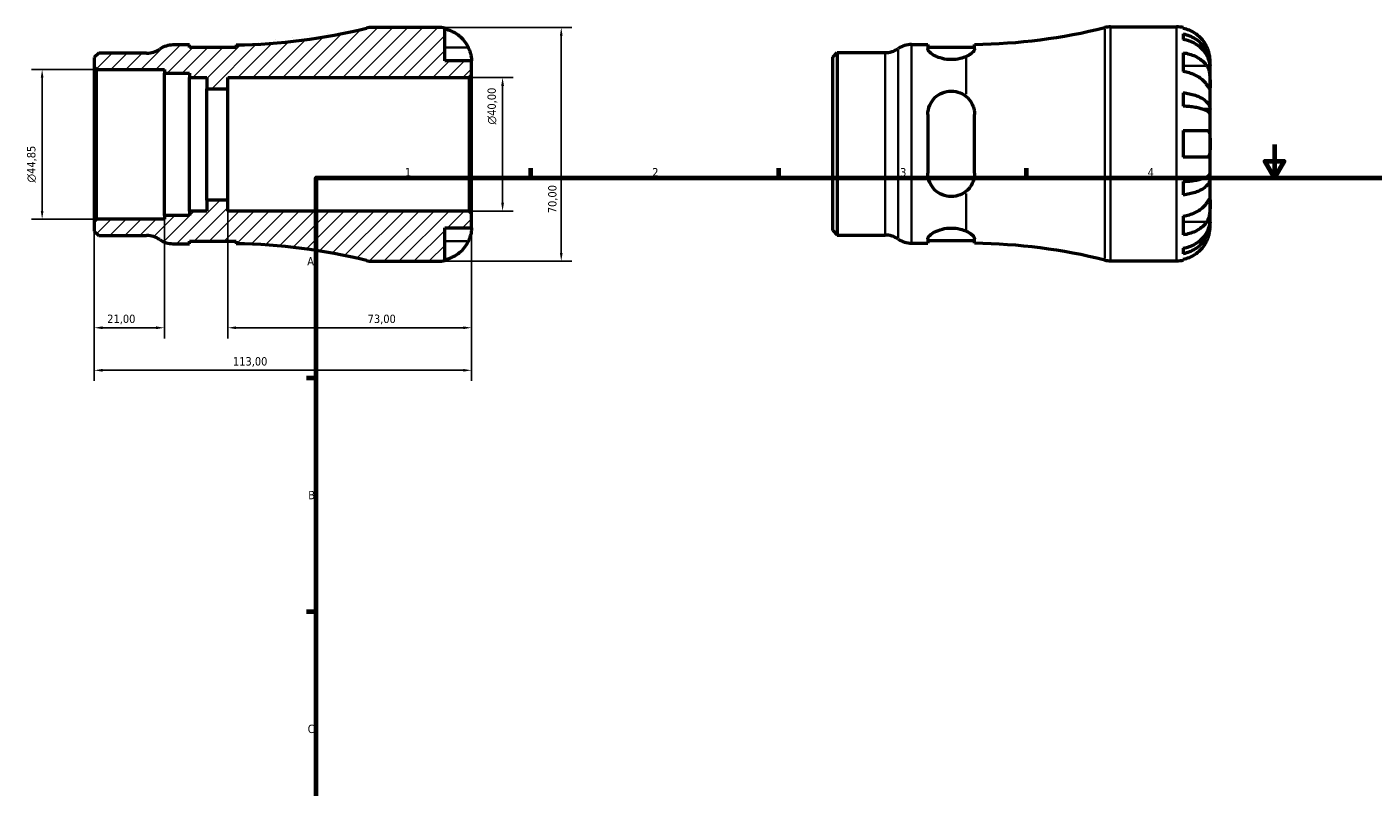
# Model space of a CAD drawing. Header units: millimetres. Extents: x -77 to 665, y 0 to 537.
# Tile 2 of 3: x -77 to 327, y 228 to 455. Entities that reach past the tile are written whole.
import ezdxf

# ---------------------------------------------------------------- set-up
doc = ezdxf.new("R2010")
doc.units = ezdxf.units.MM
for name, color, linetype, lineweight in [('Border (ISO)', 7, 'Continuous', 70), ('Dimension (ISO)', 7, 'Continuous', 25), ('Hatch (ISO)', 7, 'Continuous', 18), ('Visible (ISO)', 7, 'Continuous', 50), ('Visible Narrow (ISO)', 7, 'Continuous', 35)]:
    doc.layers.add(name, color=color, linetype=linetype, lineweight=lineweight)
doc.styles.add('Note Text (ISO)', font='tahoma.ttf')
doc.dimstyles.new('Default (ISO)', dxfattribs={"dimtxt": 2.5, "dimasz": 2.5, "dimexe": 3.175, "dimexo": 0, "dimgap": 0.762, "dimtad": 1, "dimrnd": 1e-08, "dimzin": 0, "dimtxsty": 'Note Text (ISO)', "dimcen": 0.09, "dimdle": 10, "dimclrd": 256, "dimclre": 256, "dimclrt": 232, "dimazin": 0, "dimtfac": 1.40208, "dimtmove": 0, "dimatfit": 3, "dimfxl": 1, "dimtolj": 1, "dimtzin": 0, "dimlwd": -1, "dimlwe": -1, "dimarcsym": 0})

# ---------------------------------------------------------------- blocks, each defined once
blk = doc.blocks.new('Borders Default Border')
at = {"layer": 'Border (ISO)'}
for p, q in [((74.25, 410), (74.25, 412.9)), ((148.5, 410), (148.5, 412.9)), ((222.75, 410), (222.75, 412.9)), ((10, 350), (7.1, 350)), ((10, 280), (7.1, 280))]:
    blk.add_line(p, q, dxfattribs=at)
at = {"layer": 'Border (ISO)', "flags": 128}
for points in [[(297, 420), (297, 410), (294.11, 415), (299.89, 415), (297, 410)], [(10, 10), (10, 410), (584, 410), (584, 10), (10, 10)]]:
    blk.add_lwpolyline(points, dxfattribs=at)
at = {"layer": 'Border (ISO)', "color": 232, "true_color": 0xca0064, "char_height": 2.5, "attachment_point": 7, "style": 'Note Text (ISO)'}
for s, insert in [('1', (36.56, 410.4)), ('2', (110.62, 410.4)), ('3', (184.85, 410.35)), ('4', (259, 410.4)), ('A', (7.29, 383.75)), ('B', (7.59, 313.75)), ('C', (7.43, 243.71))]:
    blk.add_mtext(s, dxfattribs=dict(at, insert=insert))
blk = doc.blocks.new('*D7')
at = {"layer": 'Defpoints', "color": 0, "transparency": 16777216}
for p in [(46.5, 455), (46.5, 385), (83.37, 385)]:
    blk.add_point(p, dxfattribs=at)
at = {"layer": 'Dimension (ISO)', "transparency": 16777216}
for p, q in [((46.5, 455), (86.55, 455)), ((83.37, 452.5), (83.37, 387.5)), ((46.5, 385), (86.55, 385))]:
    blk.add_line(p, q, dxfattribs=at)
for points in [[(82.95, 452.5), (83.79, 452.5), (83.37, 455)], [(82.95, 387.5), (83.79, 387.5), (83.37, 385)]]:
    blk.add_solid(points, dxfattribs=at)
at = {"layer": 'Dimension (ISO)', "color": 232, "true_color": 0xca0064, "transparency": 16777216, "insert": (79.44, 399.38), "char_height": 2.5, "attachment_point": 1, "rotation": 90, "style": 'Note Text (ISO)'}
blk.add_mtext('\\A1;70,00', dxfattribs=at)
blk = doc.blocks.new('*D8')
at = {"layer": 'Defpoints', "color": 0, "transparency": 16777216}
for p in [(55.8, 440), (65.8, 440), (55.8, 400)]:
    blk.add_point(p, dxfattribs=at)
at = {"layer": 'Dimension (ISO)', "transparency": 16777216}
for p, q in [((55.8, 440), (68.97, 440)), ((65.8, 402.5), (65.8, 437.5)), ((55.8, 400), (68.97, 400))]:
    blk.add_line(p, q, dxfattribs=at)
for points in [[(65.38, 437.5), (66.22, 437.5), (65.8, 440)], [(65.38, 402.5), (66.22, 402.5), (65.8, 400)]]:
    blk.add_solid(points, dxfattribs=at)
at = {"layer": 'Dimension (ISO)', "color": 232, "true_color": 0xca0064, "transparency": 16777216, "insert": (61.28, 425.94), "char_height": 2.5, "attachment_point": 1, "rotation": 90, "style": 'Note Text (ISO)'}
blk.add_mtext('\\A1;\\fAIGDT|b0|i0;\\H2.5000;\\ln\\fTahoma|b0|i0;\\H2.5000;40,00', dxfattribs=at)
blk = doc.blocks.new('*D9')
at = {"layer": 'Defpoints', "color": 0, "transparency": 16777216}
for p in [(-56.5, 396.88), (-35.5, 398.7), (-56.5, 365.09)]:
    blk.add_point(p, dxfattribs=at)
at = {"layer": 'Dimension (ISO)', "transparency": 16777216}
for p, q in [((-56.5, 396.88), (-56.5, 361.91)), ((-35.5, 398.7), (-35.5, 361.91)), ((-38, 365.09), (-54, 365.09))]:
    blk.add_line(p, q, dxfattribs=at)
for points in [[(-54, 365.51), (-54, 364.67), (-56.5, 365.09)], [(-38, 365.51), (-38, 364.67), (-35.5, 365.09)]]:
    blk.add_solid(points, dxfattribs=at)
at = {"layer": 'Dimension (ISO)', "color": 232, "true_color": 0xca0064, "transparency": 16777216, "insert": (-52.61, 369.02), "char_height": 2.5, "attachment_point": 1, "style": 'Note Text (ISO)'}
blk.add_mtext('\\A1;21,00', dxfattribs=at)
blk = doc.blocks.new('*D10')
at = {"layer": 'Defpoints', "color": 0, "transparency": 16777216}
for p in [(-16.5, 403.33), (56.5, 399.3), (56.5, 365.09)]:
    blk.add_point(p, dxfattribs=at)
at = {"layer": 'Dimension (ISO)', "transparency": 16777216}
for p, q in [((-16.5, 403.33), (-16.5, 361.91)), ((56.5, 399.3), (56.5, 361.91)), ((-14, 365.09), (54, 365.09))]:
    blk.add_line(p, q, dxfattribs=at)
for points in [[(-14, 365.51), (-14, 364.67), (-16.5, 365.09)], [(54, 365.51), (54, 364.67), (56.5, 365.09)]]:
    blk.add_solid(points, dxfattribs=at)
at = {"layer": 'Dimension (ISO)', "color": 232, "true_color": 0xca0064, "transparency": 16777216, "insert": (25.38, 369.02), "char_height": 2.5, "attachment_point": 1, "style": 'Note Text (ISO)'}
blk.add_mtext('\\A1;73,00', dxfattribs=at)
blk = doc.blocks.new('*D11')
at = {"layer": 'Defpoints', "color": 0, "transparency": 16777216}
for p in [(56.5, 399.3), (-56.5, 396.88), (-56.5, 352.35)]:
    blk.add_point(p, dxfattribs=at)
at = {"layer": 'Dimension (ISO)', "transparency": 16777216}
for p, q in [((56.5, 399.3), (56.5, 349.18)), ((-56.5, 396.88), (-56.5, 349.18)), ((54, 352.35), (-54, 352.35))]:
    blk.add_line(p, q, dxfattribs=at)
for points in [[(-54, 352.77), (-54, 351.93), (-56.5, 352.35)], [(54, 352.77), (54, 351.93), (56.5, 352.35)]]:
    blk.add_solid(points, dxfattribs=at)
at = {"layer": 'Dimension (ISO)', "color": 232, "true_color": 0xca0064, "transparency": 16777216, "insert": (-14.96, 356.29), "char_height": 2.5, "attachment_point": 1, "style": 'Note Text (ISO)'}
blk.add_mtext('\\A1;113,00', dxfattribs=at)
blk = doc.blocks.new('*D12')
at = {"layer": 'Defpoints', "color": 0, "transparency": 16777216}
for p in [(-55.8, 442.42), (-72.1, 397.58), (-55.8, 397.58)]:
    blk.add_point(p, dxfattribs=at)
at = {"layer": 'Dimension (ISO)', "transparency": 16777216}
for p, q in [((-55.8, 442.42), (-75.27, 442.42)), ((-72.1, 439.92), (-72.1, 400.08)), ((-55.8, 397.58), (-75.27, 397.58))]:
    blk.add_line(p, q, dxfattribs=at)
for points in [[(-72.51, 439.92), (-71.68, 439.92), (-72.1, 442.42)], [(-72.51, 400.08), (-71.68, 400.08), (-72.1, 397.58)]]:
    blk.add_solid(points, dxfattribs=at)
at = {"layer": 'Dimension (ISO)', "color": 232, "true_color": 0xca0064, "transparency": 16777216, "insert": (-76.62, 408.56), "char_height": 2.5, "attachment_point": 1, "rotation": 90, "style": 'Note Text (ISO)'}
blk.add_mtext('\\A1;\\fAIGDT|b0|i0;\\H2.5000;\\ln\\fTahoma|b0|i0;\\H2.5000;44,85', dxfattribs=at)

msp = doc.modelspace()

# ---------------------------------------------------------------- hatches: boundary and pattern name
at = {"layer": 'Hatch (ISO)'}
h = msp.add_hatch(dxfattribs=at)
h.set_pattern_fill('ANSI31', color=256, scale=25.4, style=0)
h.set_pattern_definition([(45, (0, 0), (-2.245064, 2.245064), [])])
edge = h.paths.add_edge_path()
edge.add_line((-56.501, 443.123), (-55.801, 442.422))
edge.add_line((-55.801, 442.422), (-35.501, 442.422))
edge.add_line((-35.501, 442.422), (-35.501, 441.301))
edge.add_line((-35.501, 441.301), (-28.009, 441.301))
edge.add_line((-28.009, 441.301), (-28.009, 440))
edge.add_line((-28.009, 440), (-22.771, 440))
edge.add_line((-22.771, 440), (-22.771, 436.667))
edge.add_line((-22.771, 436.667), (-16.501, 436.667))
edge.add_line((-16.501, 436.667), (-16.501, 440))
edge.add_line((-16.501, 440), (55.799, 440))
edge.add_line((55.799, 440), (56.499, 440.7))
edge.add_line((56.499, 440.7), (56.499, 445))
edge.add_line((56.499, 445), (48.499, 445))
edge.add_line((48.499, 445), (48.499, 454.798))
edge.add_ellipse((46.499, 445), major_axis=(2, 9.798), ratio=1, start_angle=0, end_angle=11.53696)
edge.add_line((46.499, 455), (26.698, 455))
edge.add_ellipse((26.698, 448), major_axis=(0, 7), ratio=1, start_angle=0, end_angle=13.85834)
edge.add_ellipse((-16.501, 623.106), major_axis=(41.523, -168.31), ratio=1, start_angle=346.96543, end_angle=360, ccw=False)
edge.add_line((-14.009, 449.768), (-14.009, 448.95))
edge.add_line((-14.009, 448.95), (-28.009, 448.95))
edge.add_line((-28.009, 448.95), (-28.009, 449.75))
edge.add_line((-28.009, 449.75), (-32.909, 449.75))
edge.add_ellipse((-32.909, 442.75), major_axis=(0, 7), ratio=1, start_angle=0, end_angle=34.41151)
edge.add_ellipse((-40.821, 454.3), major_axis=(3.956, -5.775), ratio=1, start_angle=325.58849, end_angle=360, ccw=False)
edge.add_line((-40.821, 447.3), (-55.156, 447.3))
edge.add_line((-55.156, 447.3), (-56.501, 445.955))
edge.add_line((-56.501, 445.955), (-56.501, 443.122))
edge = h.paths.add_edge_path()
edge.add_line((-55.801, 397.577), (-56.501, 396.877))
edge.add_line((-56.501, 396.877), (-56.501, 394.045))
edge.add_line((-56.501, 394.045), (-55.156, 392.7))
edge.add_line((-55.156, 392.7), (-40.821, 392.7))
edge.add_ellipse((-40.821, 385.7), major_axis=(0, 7), ratio=1, start_angle=325.58849, end_angle=360, ccw=False)
edge.add_ellipse((-32.909, 397.25), major_axis=(-3.956, -5.775), ratio=1, start_angle=0, end_angle=34.41151)
edge.add_line((-32.909, 390.25), (-28.009, 390.25))
edge.add_line((-28.009, 390.25), (-28.009, 391.05))
edge.add_line((-28.009, 391.05), (-14.009, 391.05))
edge.add_line((-14.009, 391.05), (-14.009, 390.232))
edge.add_ellipse((-16.501, 216.894), major_axis=(2.492, 173.338), ratio=1, start_angle=346.96543, end_angle=360, ccw=False)
edge.add_ellipse((26.698, 392), major_axis=(-1.677, -6.796), ratio=1, start_angle=0, end_angle=13.85834)
edge.add_line((26.698, 385), (46.499, 385))
edge.add_ellipse((46.499, 395), major_axis=(0, -10), ratio=1, start_angle=0, end_angle=11.53696)
edge.add_line((48.499, 385.202), (48.499, 395))
edge.add_line((48.499, 395), (56.499, 395))
edge.add_line((56.499, 395), (56.499, 399.3))
edge.add_line((56.499, 399.3), (55.799, 400))
edge.add_line((55.799, 400), (-16.501, 400))
edge.add_line((-16.501, 400), (-16.501, 403.333))
edge.add_line((-16.501, 403.333), (-22.771, 403.333))
edge.add_line((-22.771, 403.333), (-22.771, 400))
edge.add_line((-22.771, 400), (-28.009, 400))
edge.add_line((-28.009, 400), (-28.009, 398.699))
edge.add_line((-28.009, 398.699), (-35.501, 398.699))
edge.add_line((-35.501, 398.699), (-35.501, 397.577))
edge.add_line((-35.501, 397.577), (-55.801, 397.577))

# ---------------------------------------------------------------- linework, layer by layer
at = {"layer": 'Visible (ISO)'}
for p, q in [((46.499, 455), (26.698, 455)), ((48.499, 445), (48.499, 454.798)), ((247.874, 455.155), (267.675, 455.155)), ((269.675, 454.953), (269.675, 454.722)), ((269.675, 453.072), (269.675, 451.411)), ((-28.009, 449.75), (-32.909, 449.75)), ((-28.009, 448.95), (-28.009, 449.75)), ((-14.009, 448.95), (-28.009, 448.95)), ((-14.009, 449.768), (-14.009, 448.95)), ((188.268, 449.905), (193.168, 449.905)), ((193.168, 449.905), (193.168, 448.574)), ((193.168, 449.105), (207.168, 449.105)), ((207.168, 448.592), (207.168, 449.923)), ((-55.156, 447.3), (-56.501, 445.955)), ((-56.501, 445.955), (-56.501, 443.123)), ((-40.821, 447.3), (-55.156, 447.3)), ((56.499, 445), (48.499, 445)), ((56.499, 440.7), (56.499, 445)), ((164.675, 446.11), (166.021, 447.455)), ((164.675, 394.2), (164.675, 446.11)), ((166.021, 447.455), (180.356, 447.455)), ((166.021, 447.455), (166.021, 392.855)), ((269.675, 447.426), (269.675, 441.769)), ((277.675, 443.546), (277.65, 443.546)), ((277.675, 443.546), (277.675, 445.155)), ((277.675, 442.934), (277.675, 443.546)), ((-56.501, 443.123), (-55.801, 442.422)), ((-56.501, 443.123), (-56.501, 396.877)), ((-55.801, 442.422), (-35.501, 442.422)), ((-55.801, 397.577), (-55.801, 442.422)), ((-35.501, 442.422), (-35.501, 441.301)), ((-35.501, 441.301), (-28.009, 441.301)), ((-35.501, 398.699), (-35.501, 441.301)), ((-28.009, 441.301), (-28.009, 440)), ((-28.009, 440), (-22.771, 440)), ((-28.009, 400), (-28.009, 440)), ((-22.771, 440), (-22.771, 436.667)), ((-16.501, 436.667), (-16.501, 440)), ((-16.501, 440), (55.799, 440)), ((55.799, 440), (56.499, 440.7)), ((55.799, 440), (55.799, 400)), ((56.499, 399.3), (56.499, 440.7)), ((277.675, 437.833), (277.675, 442.934)), ((-22.771, 436.667), (-16.501, 436.667)), ((-22.771, 403.333), (-22.771, 436.667)), ((-16.501, 403.333), (-16.501, 436.667)), ((269.675, 435.45), (269.675, 431.441)), ((277.675, 430.456), (277.675, 437.833)), ((193.168, 428.955), (193.168, 411.355)), ((207.168, 411.355), (207.168, 428.955)), ((277.675, 430.456), (275.767, 430.456)), ((277.675, 428.978), (277.675, 430.456)), ((277.675, 420.155), (277.675, 428.978)), ((269.675, 424.155), (269.675, 416.155)), ((277.675, 411.332), (277.675, 420.155)), ((277.675, 409.854), (277.675, 411.332)), ((269.675, 408.868), (269.675, 404.86)), ((277.675, 409.854), (275.767, 409.854)), ((277.675, 402.477), (277.675, 409.854)), ((-16.501, 403.333), (-22.771, 403.333)), ((-22.771, 403.333), (-22.771, 400)), ((-16.501, 400), (-16.501, 403.333)), ((-22.771, 400), (-28.009, 400)), ((-28.009, 400), (-28.009, 398.699)), ((55.799, 400), (-16.501, 400)), ((56.499, 399.3), (55.799, 400)), ((56.499, 395), (56.499, 399.3)), ((277.675, 397.376), (277.675, 402.477)), ((-55.801, 397.577), (-56.501, 396.877)), ((-56.501, 396.877), (-56.501, 394.045)), ((-35.501, 397.577), (-55.801, 397.577)), ((-28.009, 398.699), (-35.501, 398.699)), ((-35.501, 398.699), (-35.501, 397.577)), ((269.675, 398.541), (269.675, 392.884)), ((277.675, 396.764), (277.65, 396.764)), ((277.675, 396.764), (277.675, 397.376)), ((277.675, 395.155), (277.675, 396.764)), ((-56.501, 394.045), (-55.156, 392.7)), ((-55.156, 392.7), (-40.821, 392.7)), ((48.499, 385.202), (48.499, 395)), ((48.499, 395), (56.499, 395)), ((164.675, 394.2), (166.021, 392.855)), ((166.021, 392.855), (180.356, 392.855)), ((193.168, 391.736), (193.168, 390.405)), ((193.168, 391.205), (207.168, 391.205)), ((207.168, 390.387), (207.168, 391.717)), ((-32.909, 390.25), (-28.009, 390.25)), ((-28.009, 390.25), (-28.009, 391.05)), ((-28.009, 391.05), (-14.009, 391.05)), ((-14.009, 391.05), (-14.009, 390.232)), ((188.268, 390.405), (193.168, 390.405)), ((269.675, 388.898), (269.675, 387.238)), ((26.698, 385), (46.499, 385)), ((247.874, 385.155), (267.675, 385.155)), ((269.675, 385.588), (269.675, 385.357))]:
    msp.add_line(p, q, dxfattribs=at)
for centre, radius, start, end in [((-16.501, 623.106), 173.356, 270.82376, 283.85834), ((26.698, 448), 7, 90, 103.85834), ((46.499, 445), 10, 78.46304, 90), ((204.675, 623.261), 173.356, 270.82376, 283.85834), ((247.874, 448.155), 7, 90, 103.85834), ((267.675, 445.155), 10, 78.46304, 90), ((-40.821, 454.3), 7, 270, 304.41151), ((-32.909, 442.75), 7, 90, 124.41151), ((180.356, 454.455), 7, 270, 304.41151), ((188.268, 442.905), 7, 90, 124.41151), ((-40.821, 385.7), 7, 55.58849, 90), ((-32.909, 397.25), 7, 235.58849, 270), ((180.356, 385.855), 7, 55.58849, 90), ((188.268, 397.405), 7, 235.58849, 270), ((-16.501, 216.894), 173.356, 76.14166, 89.17624), ((204.675, 217.049), 173.356, 76.14166, 89.17624), ((26.698, 392), 7, 256.14166, 270), ((46.499, 395), 10, 270, 281.53696), ((247.874, 392.155), 7, 256.14166, 270), ((267.675, 395.155), 10, 270, 281.53696)]:
    msp.add_arc(centre, radius, start, end, dxfattribs=at)
for points, knots in [([(48.499, 454.567), (49.138, 454.436), (49.762, 454.239), (50.885, 453.772), (51.484, 453.456), (52.602, 452.706), (53.121, 452.271), (53.995, 451.394), (54.43, 450.87), (55.086, 449.883), (55.334, 449.438), (55.539, 449)], [0.18972425, 0.18972425, 0.18972425, 0.18972425, 0.36926522, 0.36926522, 0.55452014, 0.55452014, 0.73977506, 0.73977506, 0.92607912, 0.92607912, 1.06568045, 1.06568045, 1.06568045, 1.06568045]), ([(276.716, 449.155), (276.51, 449.593), (276.262, 450.038), (275.607, 451.024), (275.172, 451.548), (274.298, 452.426), (273.779, 452.861), (272.661, 453.611), (272.061, 453.927), (270.939, 454.394), (270.314, 454.591), (269.675, 454.722)], [4.90264375, 4.90264375, 4.90264375, 4.90264375, 5.04224508, 5.04224508, 5.22854914, 5.22854914, 5.41380406, 5.41380406, 5.59905898, 5.59905898, 5.77859995, 5.77859995, 5.77859995, 5.77859995]), ([(269.675, 453.072), (270.316, 452.945), (270.943, 452.753), (272.067, 452.302), (272.667, 451.997), (273.785, 451.272), (274.305, 450.852), (275.178, 450.005), (275.612, 449.5), (276.36, 448.412), (276.675, 447.83), (277.148, 446.721), (277.351, 446.091), (277.614, 444.804), (277.675, 444.148), (277.675, 443.546)], [0.1897184, 0.1897184, 0.1897184, 0.1897184, 0.3698032, 0.3698032, 0.5549844, 0.5549844, 0.7401655, 0.7401655, 0.9258164, 0.9258164, 1.1114673, 1.1114673, 1.2978252, 1.2978252, 1.484183, 1.484183, 1.484183, 1.484183]), ([(55.539, 449), (55.608, 448.853), (55.673, 448.706), (55.834, 448.32), (55.923, 448.083), (56.089, 447.592), (56.163, 447.341), (56.315, 446.743), (56.376, 446.414), (56.467, 445.779), (56.485, 445.501), (56.501, 445.105), (56.499, 445), (56.499, 445)], [-0.64008532, -0.64008532, -0.64008532, -0.64008532, -0.59222185, -0.59222185, -0.51595037, -0.51595037, -0.43235608, -0.43235608, -0.30863031, -0.30863031, -0.15844955, -0.15844955, 0, 0, 0, 0]), ([(204.675, 446.321), (204.144, 446.079), (203.514, 445.853), (201.985, 445.477), (201.054, 445.363), (200.168, 445.363), (199.281, 445.363), (198.351, 445.477), (196.661, 445.892), (195.901, 446.189), (194.656, 446.821), (194.101, 447.205), (193.356, 447.941), (193.168, 448.291), (193.168, 448.574)], [-0.4812228, -0.4812228, -0.4812228, -0.4812228, -0.2658348, -0.2658348, 0, 0, 0, 0.2658348, 0.2658348, 0.5316696, 0.5316696, 0.8186992, 0.8186992, 1.1057288, 1.1057288, 1.1057288, 1.1057288]), ([(207.168, 448.592), (207.168, 448.549), (207.163, 448.504), (207.145, 448.407), (207.131, 448.354), (207.069, 448.187), (207.004, 448.068), (206.696, 447.635), (206.334, 447.3), (205.516, 446.747), (205.121, 446.525), (204.675, 446.321)], [-0.6502069, -0.6502069, -0.6502069, -0.6502069, -0.60604795, -0.60604795, -0.55638903, -0.55638903, -0.45171561, -0.45171561, -0.18530276, -0.18530276, -0.00003164, -0.00003164, -0.00003164, -0.00003164]), ([(277.675, 442.934), (277.675, 443.469), (277.614, 444.054), (277.351, 445.199), (277.148, 445.759), (276.675, 446.747), (276.36, 447.265), (275.612, 448.232), (275.178, 448.682), (274.305, 449.436), (273.785, 449.81), (272.667, 450.455), (272.067, 450.726), (270.943, 451.128), (270.316, 451.298), (269.675, 451.411)], [4.4593823, 4.4593823, 4.4593823, 4.4593823, 4.6457401, 4.6457401, 4.832098, 4.832098, 5.0177489, 5.0177489, 5.2033998, 5.2033998, 5.388581, 5.388581, 5.5737621, 5.5737621, 5.753847, 5.753847, 5.753847, 5.753847]), ([(277.675, 445.155), (277.675, 445.155), (277.676, 445.198), (277.673, 445.375), (277.669, 445.517), (277.637, 445.965), (277.599, 446.309), (277.469, 446.985), (277.4, 447.277), (277.243, 447.816), (277.165, 448.054), (276.985, 448.54), (276.883, 448.788), (276.754, 449.073), (276.735, 449.114), (276.716, 449.155)], [-2.77804136, -2.77804136, -2.77804136, -2.77804136, -2.67672151, -2.67672151, -2.56558131, -2.56558131, -2.40960112, -2.40960112, -2.30519389, -2.30519389, -2.22617552, -2.22617552, -2.14450488, -2.14450488, -2.1308178, -2.1308178, -2.1308178, -2.1308178]), ([(269.675, 447.426), (270.314, 447.333), (270.939, 447.194), (272.061, 446.864), (272.661, 446.641), (273.779, 446.11), (274.298, 445.802), (275.172, 445.182), (275.607, 444.811), (276.262, 444.114), (276.51, 443.799), (276.716, 443.489)], [0.18972425, 0.18972425, 0.18972425, 0.18972425, 0.36926522, 0.36926522, 0.55452014, 0.55452014, 0.73977506, 0.73977506, 0.92607912, 0.92607912, 1.06568045, 1.06568045, 1.06568045, 1.06568045]), ([(276.716, 443.489), (276.774, 443.401), (276.83, 443.309), (276.991, 443.015), (277.089, 442.8), (277.264, 442.326), (277.34, 442.066), (277.492, 441.411), (277.553, 441.01), (277.643, 440.102), (277.661, 439.605), (277.677, 438.651), (277.675, 438.207), (277.675, 437.833)], [-0.64434498, -0.64434498, -0.64434498, -0.64434498, -0.60308586, -0.60308586, -0.52007987, -0.52007987, -0.43273909, -0.43273909, -0.31000661, -0.31000661, -0.15868997, -0.15868997, 0, 0, 0, 0]), ([(276.716, 437.833), (276.51, 438.143), (276.262, 438.457), (275.607, 439.155), (275.172, 439.525), (274.298, 440.146), (273.779, 440.453), (272.661, 440.984), (272.061, 441.207), (270.939, 441.537), (270.314, 441.676), (269.675, 441.769)], [4.90264375, 4.90264375, 4.90264375, 4.90264375, 5.04224508, 5.04224508, 5.22854914, 5.22854914, 5.41380406, 5.41380406, 5.59905898, 5.59905898, 5.77859995, 5.77859995, 5.77859995, 5.77859995]), ([(193.168, 428.955), (193.168, 429.869), (193.356, 430.827), (194.101, 432.574), (194.656, 433.363), (195.901, 434.567), (196.661, 435.082), (198.351, 435.776), (199.281, 435.955), (201.054, 435.955), (201.985, 435.776), (203.514, 435.148), (204.144, 434.758), (204.675, 434.31)], [1.0668555, 1.0668555, 1.0668555, 1.0668555, 1.3538851, 1.3538851, 1.6409147, 1.6409147, 1.9067495, 1.9067495, 2.1725843, 2.1725843, 2.4384191, 2.4384191, 2.6538071, 2.6538071, 2.6538071, 2.6538071]), ([(269.675, 435.45), (270.316, 435.383), (270.943, 435.283), (272.067, 435.046), (272.667, 434.886), (273.785, 434.506), (274.305, 434.286), (275.178, 433.842), (275.612, 433.577), (276.36, 433.007), (276.675, 432.702), (277.148, 432.12), (277.351, 431.79), (277.614, 431.116), (277.675, 430.771), (277.675, 430.456)], [0.1897184, 0.1897184, 0.1897184, 0.1897184, 0.3698032, 0.3698032, 0.5549844, 0.5549844, 0.7401655, 0.7401655, 0.9258164, 0.9258164, 1.1114673, 1.1114673, 1.2978252, 1.2978252, 1.484183, 1.484183, 1.484183, 1.484183]), ([(277.675, 437.833), (277.675, 437.623), (277.675, 437.438), (277.674, 437.11), (277.672, 436.974), (277.654, 436.733), (277.633, 436.662), (277.546, 436.66), (277.483, 436.722), (277.327, 436.925), (277.25, 437.034), (277.072, 437.296), (276.972, 437.445), (276.815, 437.682), (276.766, 437.756), (276.716, 437.833)], [0, 0, 0, 0, 0.08884908, 0.08884908, 0.18379648, 0.18379648, 0.31419699, 0.31419699, 0.43784665, 0.43784665, 0.52411276, 0.52411276, 0.60765264, 0.60765264, 0.6434969, 0.6434969, 0.6434969, 0.6434969]), ([(204.675, 434.31), (205.301, 433.784), (205.825, 433.155), (206.559, 431.885), (206.809, 431.266), (207.045, 430.299), (207.101, 429.974), (207.156, 429.417), (207.168, 429.186), (207.168, 428.955)], [-0.65125249, -0.65125249, -0.65125249, -0.65125249, -0.39083154, -0.39083154, -0.17740593, -0.17740593, -0.07267722, -0.07267722, 0, 0, 0, 0]), ([(277.675, 428.978), (277.675, 429.134), (277.614, 429.303), (277.351, 429.636), (277.148, 429.799), (276.675, 430.086), (276.36, 430.237), (275.612, 430.518), (275.178, 430.648), (274.305, 430.867), (273.785, 430.976), (272.667, 431.164), (272.067, 431.242), (270.943, 431.359), (270.316, 431.409), (269.675, 431.441)], [4.4593823, 4.4593823, 4.4593823, 4.4593823, 4.6457401, 4.6457401, 4.832098, 4.832098, 5.0177489, 5.0177489, 5.2033998, 5.2033998, 5.388581, 5.388581, 5.5737621, 5.5737621, 5.753847, 5.753847, 5.753847, 5.753847]), ([(269.675, 424.155), (270.314, 424.155), (270.939, 424.155), (272.061, 424.155), (272.661, 424.155), (273.779, 424.155), (274.298, 424.155), (275.172, 424.155), (275.607, 424.155), (276.262, 424.155), (276.51, 424.155), (276.716, 424.155)], [0.18972425, 0.18972425, 0.18972425, 0.18972425, 0.36926522, 0.36926522, 0.55452014, 0.55452014, 0.73977506, 0.73977506, 0.92607912, 0.92607912, 1.06568045, 1.06568045, 1.06568045, 1.06568045]), ([(276.716, 424.155), (276.784, 424.155), (276.85, 424.147), (277.011, 424.104), (277.1, 424.056), (277.266, 423.909), (277.339, 423.805), (277.491, 423.482), (277.553, 423.235), (277.643, 422.579), (277.661, 422.157), (277.677, 421.206), (277.675, 420.683), (277.675, 420.155)], [-0.64008532, -0.64008532, -0.64008532, -0.64008532, -0.59222185, -0.59222185, -0.51595037, -0.51595037, -0.43235608, -0.43235608, -0.30863031, -0.30863031, -0.15844955, -0.15844955, 0, 0, 0, 0]), ([(277.675, 420.155), (277.675, 419.817), (277.676, 419.481), (277.673, 418.795), (277.669, 418.452), (277.637, 417.687), (277.599, 417.298), (277.469, 416.777), (277.4, 416.607), (277.243, 416.377), (277.165, 416.302), (276.985, 416.194), (276.883, 416.164), (276.754, 416.156), (276.735, 416.155), (276.716, 416.155)], [-2.77804136, -2.77804136, -2.77804136, -2.77804136, -2.67672151, -2.67672151, -2.56558131, -2.56558131, -2.40960112, -2.40960112, -2.30519389, -2.30519389, -2.22617552, -2.22617552, -2.14450488, -2.14450488, -2.1308178, -2.1308178, -2.1308178, -2.1308178]), ([(276.716, 416.155), (276.51, 416.155), (276.262, 416.155), (275.607, 416.155), (275.172, 416.155), (274.298, 416.155), (273.779, 416.155), (272.661, 416.155), (272.061, 416.155), (270.939, 416.155), (270.314, 416.155), (269.675, 416.155)], [4.90264375, 4.90264375, 4.90264375, 4.90264375, 5.04224508, 5.04224508, 5.22854914, 5.22854914, 5.41380406, 5.41380406, 5.59905898, 5.59905898, 5.77859995, 5.77859995, 5.77859995, 5.77859995]), ([(204.675, 405.999), (204.144, 405.552), (203.514, 405.162), (201.985, 404.533), (201.054, 404.355), (200.168, 404.355), (199.281, 404.355), (198.351, 404.533), (196.661, 405.228), (195.901, 405.743), (194.656, 406.946), (194.101, 407.736), (193.356, 409.483), (193.168, 410.441), (193.168, 411.355)], [-0.4812228, -0.4812228, -0.4812228, -0.4812228, -0.2658348, -0.2658348, 0, 0, 0, 0.2658348, 0.2658348, 0.5316696, 0.5316696, 0.8186992, 0.8186992, 1.1057288, 1.1057288, 1.1057288, 1.1057288]), ([(207.168, 411.355), (207.168, 411.214), (207.163, 411.074), (207.145, 410.776), (207.131, 410.62), (207.069, 410.136), (207.004, 409.814), (206.696, 408.694), (206.334, 407.94), (205.516, 406.802), (205.121, 406.375), (204.675, 405.999)], [-0.6502069, -0.6502069, -0.6502069, -0.6502069, -0.60604795, -0.60604795, -0.55638903, -0.55638903, -0.45171561, -0.45171561, -0.18530276, -0.18530276, -0.00003164, -0.00003164, -0.00003164, -0.00003164]), ([(269.675, 408.868), (270.316, 408.901), (270.943, 408.951), (272.067, 409.068), (272.667, 409.146), (273.785, 409.334), (274.305, 409.443), (275.178, 409.662), (275.612, 409.792), (276.36, 410.073), (276.675, 410.224), (277.148, 410.511), (277.351, 410.674), (277.614, 411.006), (277.675, 411.176), (277.675, 411.332)], [0.1897184, 0.1897184, 0.1897184, 0.1897184, 0.3698032, 0.3698032, 0.5549844, 0.5549844, 0.7401655, 0.7401655, 0.9258164, 0.9258164, 1.1114673, 1.1114673, 1.2978252, 1.2978252, 1.484183, 1.484183, 1.484183, 1.484183]), ([(277.675, 409.854), (277.675, 409.538), (277.614, 409.194), (277.351, 408.52), (277.148, 408.189), (276.675, 407.608), (276.36, 407.303), (275.612, 406.733), (275.178, 406.468), (274.305, 406.024), (273.785, 405.804), (272.667, 405.423), (272.067, 405.264), (270.943, 405.027), (270.316, 404.927), (269.675, 404.86)], [4.4593823, 4.4593823, 4.4593823, 4.4593823, 4.6457401, 4.6457401, 4.832098, 4.832098, 5.0177489, 5.0177489, 5.2033998, 5.2033998, 5.388581, 5.388581, 5.5737621, 5.5737621, 5.753847, 5.753847, 5.753847, 5.753847]), ([(276.716, 402.477), (276.774, 402.565), (276.83, 402.65), (276.991, 402.893), (277.089, 403.039), (277.264, 403.297), (277.34, 403.405), (277.492, 403.598), (277.553, 403.654), (277.643, 403.641), (277.661, 403.54), (277.677, 403.147), (277.675, 402.851), (277.675, 402.477)], [-0.64434498, -0.64434498, -0.64434498, -0.64434498, -0.60308586, -0.60308586, -0.52007987, -0.52007987, -0.43273909, -0.43273909, -0.31000661, -0.31000661, -0.15868997, -0.15868997, 0, 0, 0, 0]), ([(269.675, 398.541), (270.314, 398.633), (270.939, 398.773), (272.061, 399.103), (272.661, 399.326), (273.779, 399.857), (274.298, 400.164), (275.172, 400.785), (275.607, 401.155), (276.262, 401.853), (276.51, 402.167), (276.716, 402.477)], [0.18972425, 0.18972425, 0.18972425, 0.18972425, 0.36926522, 0.36926522, 0.55452014, 0.55452014, 0.73977506, 0.73977506, 0.92607912, 0.92607912, 1.06568045, 1.06568045, 1.06568045, 1.06568045]), ([(277.675, 402.477), (277.675, 402.268), (277.675, 402.036), (277.674, 401.518), (277.672, 401.231), (277.654, 400.521), (277.633, 400.09), (277.546, 399.248), (277.483, 398.845), (277.327, 398.194), (277.25, 397.939), (277.072, 397.47), (276.972, 397.256), (276.815, 396.977), (276.766, 396.897), (276.716, 396.82)], [0, 0, 0, 0, 0.08884908, 0.08884908, 0.18379648, 0.18379648, 0.31419699, 0.31419699, 0.43784665, 0.43784665, 0.52411276, 0.52411276, 0.60765264, 0.60765264, 0.6434969, 0.6434969, 0.6434969, 0.6434969]), ([(269.675, 388.898), (270.316, 389.012), (270.943, 389.182), (272.067, 389.584), (272.667, 389.855), (273.785, 390.5), (274.305, 390.874), (275.178, 391.628), (275.612, 392.077), (276.36, 393.045), (276.675, 393.563), (277.148, 394.551), (277.351, 395.111), (277.614, 396.256), (277.675, 396.841), (277.675, 397.376)], [0.1897184, 0.1897184, 0.1897184, 0.1897184, 0.3698032, 0.3698032, 0.5549844, 0.5549844, 0.7401655, 0.7401655, 0.9258164, 0.9258164, 1.1114673, 1.1114673, 1.2978252, 1.2978252, 1.484183, 1.484183, 1.484183, 1.484183]), ([(276.716, 396.82), (276.51, 396.51), (276.262, 396.196), (275.607, 395.498), (275.172, 395.128), (274.298, 394.507), (273.779, 394.2), (272.661, 393.669), (272.061, 393.446), (270.939, 393.116), (270.314, 392.977), (269.675, 392.884)], [4.90264375, 4.90264375, 4.90264375, 4.90264375, 5.04224508, 5.04224508, 5.22854914, 5.22854914, 5.41380406, 5.41380406, 5.59905898, 5.59905898, 5.77859995, 5.77859995, 5.77859995, 5.77859995]), ([(277.675, 396.764), (277.675, 396.162), (277.614, 395.505), (277.351, 394.219), (277.148, 393.589), (276.675, 392.48), (276.36, 391.897), (275.612, 390.81), (275.178, 390.305), (274.305, 389.458), (273.785, 389.038), (272.667, 388.313), (272.067, 388.008), (270.943, 387.557), (270.316, 387.365), (269.675, 387.238)], [4.4593823, 4.4593823, 4.4593823, 4.4593823, 4.6457401, 4.6457401, 4.832098, 4.832098, 5.0177489, 5.0177489, 5.2033998, 5.2033998, 5.388581, 5.388581, 5.5737621, 5.5737621, 5.753847, 5.753847, 5.753847, 5.753847]), ([(276.716, 391.155), (276.784, 391.302), (276.85, 391.449), (277.011, 391.835), (277.1, 392.072), (277.266, 392.563), (277.339, 392.814), (277.491, 393.412), (277.553, 393.741), (277.643, 394.376), (277.661, 394.654), (277.677, 395.05), (277.675, 395.155), (277.675, 395.155)], [-0.64008532, -0.64008532, -0.64008532, -0.64008532, -0.59222185, -0.59222185, -0.51595037, -0.51595037, -0.43235608, -0.43235608, -0.30863031, -0.30863031, -0.15844955, -0.15844955, 0, 0, 0, 0]), ([(56.499, 395), (56.499, 395), (56.499, 394.957), (56.496, 394.78), (56.492, 394.638), (56.46, 394.19), (56.423, 393.846), (56.293, 393.17), (56.224, 392.877), (56.067, 392.339), (55.989, 392.101), (55.809, 391.615), (55.707, 391.367), (55.577, 391.082), (55.558, 391.041), (55.539, 391)], [-2.77804136, -2.77804136, -2.77804136, -2.77804136, -2.67672151, -2.67672151, -2.56558131, -2.56558131, -2.40960112, -2.40960112, -2.30519389, -2.30519389, -2.22617552, -2.22617552, -2.14450488, -2.14450488, -2.1308178, -2.1308178, -2.1308178, -2.1308178]), ([(193.168, 391.736), (193.168, 392.019), (193.356, 392.369), (194.101, 393.104), (194.656, 393.489), (195.901, 394.12), (196.661, 394.418), (198.351, 394.833), (199.281, 394.947), (201.054, 394.947), (201.985, 394.833), (203.514, 394.457), (204.144, 394.23), (204.675, 393.988)], [1.0668555, 1.0668555, 1.0668555, 1.0668555, 1.3538851, 1.3538851, 1.6409147, 1.6409147, 1.9067495, 1.9067495, 2.1725843, 2.1725843, 2.4384191, 2.4384191, 2.6538071, 2.6538071, 2.6538071, 2.6538071]), ([(204.675, 393.988), (205.301, 393.703), (205.825, 393.381), (206.559, 392.797), (206.809, 392.535), (207.045, 392.169), (207.101, 392.052), (207.156, 391.864), (207.168, 391.789), (207.168, 391.717)], [-0.65125249, -0.65125249, -0.65125249, -0.65125249, -0.39083154, -0.39083154, -0.17740593, -0.17740593, -0.07267722, -0.07267722, 0, 0, 0, 0]), ([(269.675, 385.588), (270.314, 385.719), (270.939, 385.916), (272.061, 386.383), (272.661, 386.698), (273.779, 387.449), (274.298, 387.884), (275.172, 388.761), (275.607, 389.285), (276.262, 390.272), (276.51, 390.717), (276.716, 391.155)], [0.18972425, 0.18972425, 0.18972425, 0.18972425, 0.36926522, 0.36926522, 0.55452014, 0.55452014, 0.73977506, 0.73977506, 0.92607912, 0.92607912, 1.06568045, 1.06568045, 1.06568045, 1.06568045]), ([(55.539, 391), (55.334, 390.562), (55.086, 390.117), (54.43, 389.13), (53.995, 388.606), (53.121, 387.729), (52.602, 387.294), (51.484, 386.544), (50.885, 386.228), (49.762, 385.761), (49.138, 385.564), (48.499, 385.433)], [4.90264375, 4.90264375, 4.90264375, 4.90264375, 5.04224508, 5.04224508, 5.22854914, 5.22854914, 5.41380406, 5.41380406, 5.59905898, 5.59905898, 5.77859995, 5.77859995, 5.77859995, 5.77859995])]:
    msp.add_open_spline(points, degree=3, knots=knots, dxfattribs=at)
at = {"layer": 'Visible Narrow (ISO)'}
for p, q in [((246.198, 385.787), (246.198, 454.523)), ((247.874, 454.724), (247.874, 385.586)), ((267.675, 385.586), (267.675, 454.724)), ((55.187, 449), (48.851, 449)), ((184.312, 391.981), (184.312, 448.329)), ((188.268, 449.539), (188.268, 390.771)), ((180.356, 393.191), (180.356, 447.119)), ((204.675, 435.062), (204.675, 445.901)), ((276.364, 443.489), (270.027, 443.489)), ((204.675, 394.409), (204.675, 405.248)), ((276.364, 396.82), (270.027, 396.82)), ((55.187, 391), (48.851, 391))]:
    msp.add_line(p, q, dxfattribs=at)

# ---------------------------------------------------------------- block references
msp.add_blockref('Borders Default Border', (0, 0))

# ---------------------------------------------------------------- dimensions: what is measured, and where the dimension line sits
at = {"layer": 'Dimension (ISO)'}
for base, p1, p2, angle, picture, middle in [((83.37, 385), (46.499, 455), (46.499, 385), 90, '*D7', (83.37, 403.5)), ((56.499, 365.088), (-16.501, 403.333), (56.499, 399.3), 180, '*D10', (29.499, 365.088)), ((-56.501, 352.35), (56.499, 399.3), (-56.501, 396.877), 180, '*D11', (-10.001, 352.35)), ((-56.501, 365.088), (-35.501, 398.699), (-56.501, 396.877), 180, '*D9', (-48.501, 365.088))]:
    dim = msp.add_linear_dim(base=base, p1=p1, p2=p2, angle=angle, dimstyle='Default (ISO)', override={"dimdec": 2, "dimtp": 0, "dimtm": 0, "dimtdec": 2, "dimtofl": 0, "dimatfit": 1}, dxfattribs=at)
    dim.commit()
    dim.dimension.update_dxf_attribs({"geometry": picture, "text_midpoint": middle, "dimtype": 160})
for base, p1, p2, picture, middle in [((-72.09560718, 397.5775), (-55.80123378, 442.4225), (-55.80123378, 397.5775), '*D12', (-72.09560718, 414.0945)), ((65.799, 440), (55.799, 400), (55.799, 440), '*D8', (65.799, 431.5))]:
    dim = msp.add_linear_dim(base=base, p1=p1, p2=p2, angle=90, text='\\fAIGDT|b0|i0;\\H2.5000;\\ln\\fTahoma|b0|i0;\\H2.5000;<>', dimstyle='Default (ISO)', override={"dimdec": 2, "dimtp": 0, "dimtm": 0, "dimtdec": 2, "dimtofl": 0, "dimatfit": 1}, dxfattribs=at)
    dim.commit()
    dim.dimension.update_dxf_attribs({"geometry": picture, "text_midpoint": middle, "dimtype": 160})

doc.saveas('drawing.dxf')
